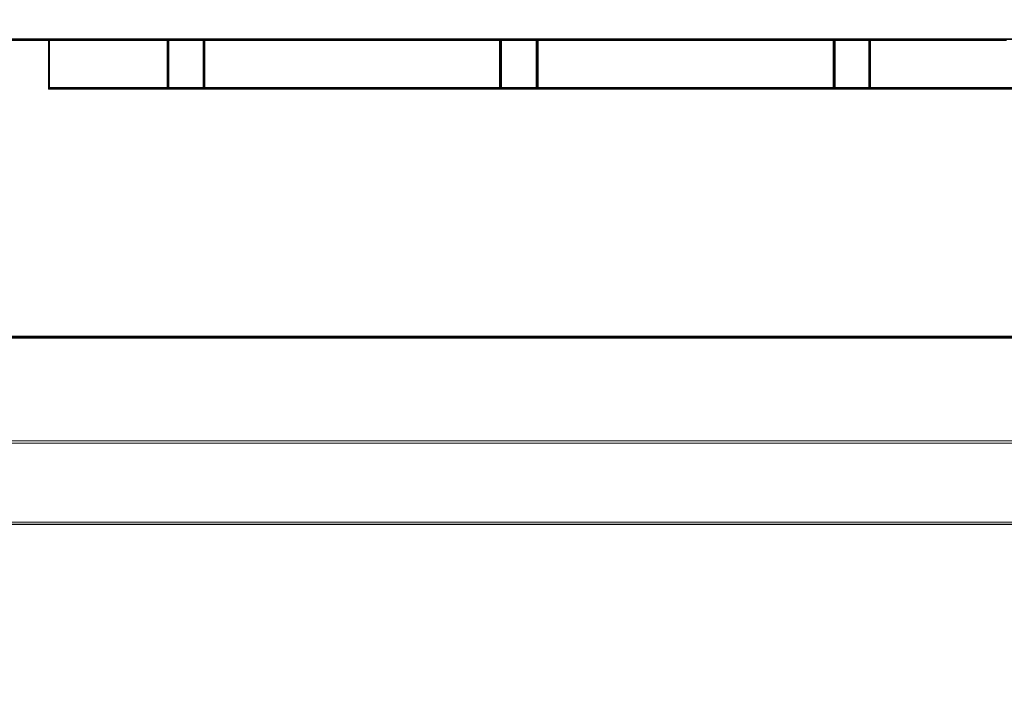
# Model space of a CAD drawing. Header units: millimetres. Extents: x -1290 to 1795, y -4192 to -1311.
# Tile 39 of 256: x 553.41 to 561.69, y -3308.53 to -3302.93. Entities that reach past the tile are written whole.
import ezdxf

# ---------------------------------------------------------------- set-up
doc = ezdxf.new("R2010")
doc.units = ezdxf.units.MM
doc.layers.add('$EL_istn', color=7, linetype='Continuous', lineweight=15)
doc.layers.add('Aparatura', color=7, linetype='Continuous', lineweight=13)
doc.styles.get("Standard").update_dxf_attribs({"font": 'ARIALN.TTF', "width": 0.8})
doc.dimstyles.new('100', dxfattribs={"dimtxt": 15, "dimasz": 10, "dimexe": 1.25, "dimexo": 0.625, "dimtad": 1, "dimdec": 0, "dimtxsty": 'Standard', "dimblk": 'OBLIQUE', "dimcen": 2.5, "dimadec": 0, "dimazin": 0, "dimtfac": 1, "dimtdec": 0, "dimtmove": 0, "dimatfit": 3, "dimldrblk": 'NONE', "dimfxl": 1, "dimarcsym": 0})

# ---------------------------------------------------------------- blocks, each defined once
blk = doc.blocks.new('_Oblique')
at = {"color": 0, "linetype": 'ByBlock', "lineweight": -2}
blk.add_line((-0.5, -0.5), (0.5, 0.5), dxfattribs=at)
blk = doc.blocks.new('*D43')
at = {"layer": '$EL_istn', "color": 0, "linetype": 'Continuous', "lineweight": -2, "ltscale": 0.1}
for p, q in [((605.2914, -3294.7164), (605.2914, -3319.5177)), ((518.0914, -3296.8148), (518.0914, -3319.5177)), ((518.0914, -3318.2677), (605.2914, -3318.2677))]:
    blk.add_line(p, q, dxfattribs=at)
at = {"layer": 'Defpoints', "color": 0}
for p in [(605.2914, -3294.0914), (518.0914, -3296.1898), (605.2914, -3318.2677)]:
    blk.add_point(p, dxfattribs=at)
at = {"layer": '$EL_istn', "color": 0, "linetype": 'ByBlock', "lineweight": -2, "xscale": 5, "yscale": 5, "zscale": 5, "rotation": 180}
blk.add_blockref('_Oblique', (518.0914, -3318.2677), dxfattribs=at)
at = {"layer": '$EL_istn', "color": 0, "linetype": 'ByBlock', "lineweight": -2, "xscale": 5, "yscale": 5, "zscale": 5}
blk.add_blockref('_Oblique', (605.2914, -3318.2677), dxfattribs=at)
at = {"layer": '$EL_istn', "color": 0, "lineweight": 5, "insert": (561.6914, -3313.5581), "char_height": 8, "attachment_point": 5}
blk.add_mtext('436', dxfattribs=at)
blk = doc.blocks.new('_None')

msp = doc.modelspace()

# ---------------------------------------------------------------- linework, layer by layer
at = {"layer": 'Aparatura', "lineweight": 13}
for points in [[(518.6938, -3230.3956), (518.6938, -3306.7526), (518.6991, -3306.8171), (518.7153, -3306.8816), (518.7421, -3306.9408), (518.7744, -3306.9999), (518.8173, -3307.0483), (518.8657, -3307.0913), (518.9248, -3307.1236), (518.9839, -3307.1505), (519.0483, -3307.1666), (519.1128, -3307.172), (519.1128, -3307.172), (561.3069, -3307.172), (588.0019, -3307.172)], [(519.376, -3269.5903), (519.376, -3287.607), (519.376, -3288.3275), (519.376, -3296.9622), (519.376, -3302.7957), (519.376, -3304.9409), (519.376, -3305.8765), (519.376, -3306.1614), (519.376, -3306.2797), (519.376, -3306.312), (519.376, -3306.3227), (519.376, -3306.3335), (519.3814, -3306.3711), (519.3975, -3306.4087), (519.419, -3306.4464), (519.4566, -3306.4679), (519.4942, -3306.484), (519.5318, -3306.4894), (519.5372, -3306.4894), (529.4115, -3306.4894), (535.7616, -3306.4894), (538.1147, -3306.4894), (538.6841, -3306.4894), (562.6769, -3306.4894)], [(563.1711, -3306.4894), (539.1354, -3306.4894), (538.1147, -3306.4894), (535.7616, -3306.4894), (529.4115, -3306.4894), (519.5372, -3306.4894), (519.5318, -3306.4894), (519.4942, -3306.484), (519.4566, -3306.4679), (519.419, -3306.4464), (519.3975, -3306.4087), (519.3814, -3306.3711), (519.376, -3306.3335), (519.376, -3306.3227), (519.376, -3306.312), (519.376, -3306.2797), (519.376, -3306.1614), (519.376, -3305.8765), (519.376, -3304.9409), (519.376, -3302.7957), (519.376, -3296.9622), (519.376, -3288.3275), (519.376, -3269.9613)], [(543.7559, -3303.1055), (546.2644, -3303.1055), (546.5629, -3303.1055), (549.0618, -3303.1055), (549.3651, -3303.1055), (550.4533, -3303.1055), (551.0599, -3303.1055), (551.8592, -3303.1055), (552.1625, -3303.1055), (553.0629, -3303.1055), (553.6599, -3303.1055), (554.6566, -3303.1055), (554.9599, -3303.1055), (557.4539, -3303.1055), (557.7621, -3303.1055), (560.2609, -3303.1055), (560.5595, -3303.1055), (561.7102, -3303.1055)], [(543.7559, -3303.1055), (546.2644, -3303.1055), (546.5629, -3303.1055), (549.0618, -3303.1055), (549.3651, -3303.1055), (550.4533, -3303.1055), (551.0599, -3303.1055), (551.8592, -3303.1055), (552.1625, -3303.1055), (553.0629, -3303.1055), (553.6599, -3303.1055), (554.6566, -3303.1055), (554.9599, -3303.1055), (557.4539, -3303.1055), (557.7621, -3303.1055), (560.2609, -3303.1055), (560.5595, -3303.1055), (561.7102, -3303.1055)], [(543.7559, -3303.1055), (546.2644, -3303.1055), (546.5629, -3303.1055), (549.0618, -3303.1055), (549.3651, -3303.1055), (550.4533, -3303.1055), (551.0599, -3303.1055), (551.8592, -3303.1055), (552.1625, -3303.1055), (553.0629, -3303.1055), (553.6599, -3303.1055), (554.6566, -3303.1055), (554.9599, -3303.1055), (557.4539, -3303.1055), (557.7621, -3303.1055), (560.2609, -3303.1055), (560.5595, -3303.1055), (561.7102, -3303.1055)], [(543.7559, -3303.1055), (546.2644, -3303.1055), (546.5629, -3303.1055), (549.0618, -3303.1055), (549.3651, -3303.1055), (550.4533, -3303.1055), (551.0599, -3303.1055), (551.8592, -3303.1055), (552.1625, -3303.1055), (553.0629, -3303.1055), (553.6599, -3303.1055), (554.6566, -3303.1055), (554.9599, -3303.1055), (557.4539, -3303.1055), (557.7621, -3303.1055), (560.2609, -3303.1055), (560.5595, -3303.1055), (561.7102, -3303.1055)], [(543.7559, -3303.1055), (546.2644, -3303.1055), (546.5629, -3303.1055), (549.0618, -3303.1055), (549.3651, -3303.1055), (550.4533, -3303.1055), (551.0599, -3303.1055), (551.8592, -3303.1055), (552.1625, -3303.1055), (553.0629, -3303.1055), (553.6599, -3303.1055), (554.6566, -3303.1055), (554.9599, -3303.1055), (557.4539, -3303.1055), (557.7621, -3303.1055), (560.2609, -3303.1055), (560.5595, -3303.1055), (561.7102, -3303.1055)], [(543.7597, -3303.098), (546.2677, -3303.098), (546.5661, -3303.098), (549.0644, -3303.098), (549.3677, -3303.098), (550.4556, -3303.098), (551.0621, -3303.098), (551.8612, -3303.098), (552.1645, -3303.098), (553.0647, -3303.098), (553.6616, -3303.098), (554.658, -3303.098), (554.9613, -3303.098), (557.4548, -3303.098), (557.7629, -3303.098), (560.2612, -3303.098), (560.5597, -3303.098), (561.7102, -3303.098)], [(543.7597, -3303.098), (546.2677, -3303.098), (546.5661, -3303.098), (549.0644, -3303.098), (549.3677, -3303.098), (550.4556, -3303.098), (551.0621, -3303.098), (551.8612, -3303.098), (552.1645, -3303.098), (553.0647, -3303.098), (553.6616, -3303.098), (554.658, -3303.098), (554.9613, -3303.098), (557.4548, -3303.098), (557.7629, -3303.098), (560.2612, -3303.098), (560.5597, -3303.098), (561.7102, -3303.098)], [(543.7597, -3303.098), (546.2677, -3303.098), (546.5661, -3303.098), (549.0644, -3303.098), (549.3677, -3303.098), (550.4556, -3303.098), (551.0621, -3303.098), (551.8612, -3303.098), (552.1645, -3303.098), (553.0647, -3303.098), (553.6616, -3303.098), (554.658, -3303.098), (554.9613, -3303.098), (557.4548, -3303.098), (557.7629, -3303.098), (560.2612, -3303.098), (560.5597, -3303.098), (561.7102, -3303.098)], [(520.418, -3305.6078), (602.905, -3305.6078)], [(602.9051, -3305.6078), (520.4183, -3305.6078)], [(520.4266, -3305.5991), (602.8964, -3305.5991)]]:
    msp.add_lwpolyline(points, dxfattribs=at)
for points in [[(595.2364, -3294.3315), (528.0708, -3294.3315), (520.8988, -3294.3099), (520.8988, -3296.1932), (518.9355, -3296.1932), (518.8003, -3296.1932), (518.6759, -3296.1932), (518.6759, -3307.1741), (604.6314, -3307.1741), (604.6314, -3294.2936), (603.1818, -3294.299), (602.4084, -3294.3099), (595.2364, -3294.3315)], [(595.2689, -3294.3307), (528.0759, -3294.3307), (520.9038, -3294.3089), (520.9038, -3296.1896), (518.9363, -3296.1896), (518.8001, -3296.1896), (518.6802, -3296.1896), (518.6802, -3307.1741), (604.6647, -3307.1741), (604.6647, -3294.2926), (603.215, -3294.3035), (602.4411, -3294.3089), (595.2689, -3294.3307)], [(533.2148, -3303.0901), (561.7179, -3303.0901), (533.2148, -3303.0901)], [(553.549, -3303.0901), (553.2735, -3303.0901), (553.549, -3303.0901)], [(554.6656, -3303.0901), (553.5333, -3303.0901), (554.6656, -3303.0901)], [(553.6537, -3303.0901), (553.6537, -3303.5147), (553.6537, -3303.0901)], [(554.6656, -3303.5147), (554.6656, -3303.0901), (553.6537, -3303.0901), (553.6537, -3303.5147), (554.6656, -3303.5147)], [(554.6656, -3303.5147), (554.6656, -3303.0901), (553.6537, -3303.0901), (553.6537, -3303.5147), (554.6656, -3303.5147)], [(554.6656, -3303.5147), (554.6656, -3303.0901), (553.6537, -3303.0901), (553.6537, -3303.5147), (554.6656, -3303.5147)], [(554.6656, -3303.5147), (554.6656, -3303.0901), (553.6537, -3303.0901), (553.6537, -3303.5147), (554.6656, -3303.5147)], [(554.9691, -3303.0901), (554.6502, -3303.0901), (554.9691, -3303.0901)], [(554.6502, -3303.5147), (554.6502, -3303.0901), (554.6502, -3303.5147)], [(554.9691, -3303.5147), (554.9691, -3303.0901), (554.6502, -3303.0901), (554.6502, -3303.5147), (554.9691, -3303.5147)], [(554.9691, -3303.5147), (554.9691, -3303.0901), (554.6502, -3303.0901), (554.6502, -3303.5147), (554.9691, -3303.5147)], [(554.9691, -3303.5147), (554.9691, -3303.0901), (554.6502, -3303.0901), (554.6502, -3303.5147), (554.9691, -3303.5147)], [(554.9691, -3303.0901), (554.6502, -3303.0901), (554.6502, -3303.5147), (554.9691, -3303.5147), (554.9691, -3303.0901)], [(556.0907, -3303.0901), (554.9533, -3303.0901), (556.0907, -3303.0901)], [(554.9533, -3303.5147), (554.9533, -3303.0901), (554.9533, -3303.5147)], [(557.4624, -3303.5147), (557.4624, -3303.0901), (554.9533, -3303.0901), (554.9533, -3303.5147), (557.4624, -3303.5147)], [(557.4624, -3303.5147), (557.4624, -3303.0901), (554.9533, -3303.0901), (554.9533, -3303.5147), (557.4624, -3303.5147)], [(557.4624, -3303.5147), (557.4624, -3303.0901), (554.9533, -3303.0901), (554.9533, -3303.5147), (557.4624, -3303.5147)], [(554.9533, -3303.0901), (554.9533, -3303.5147), (557.4624, -3303.5147), (557.4624, -3303.0901), (554.9533, -3303.0901)], [(557.4624, -3303.0901), (556.3397, -3303.0901), (557.4624, -3303.0901)], [(557.447, -3303.5147), (557.447, -3303.0901), (557.447, -3303.5147)], [(557.7706, -3303.0901), (557.447, -3303.0901), (557.7706, -3303.0901)], [(557.7706, -3303.5147), (557.7706, -3303.0901), (557.447, -3303.0901), (557.447, -3303.5147), (557.7706, -3303.5147)], [(557.7706, -3303.5147), (557.7706, -3303.0901), (557.447, -3303.0901), (557.447, -3303.5147), (557.7706, -3303.5147)], [(557.7706, -3303.5147), (557.7706, -3303.0901), (557.447, -3303.0901), (557.447, -3303.5147), (557.7706, -3303.5147)], [(557.7706, -3303.0901), (557.447, -3303.0901), (557.447, -3303.5147), (557.7706, -3303.5147), (557.7706, -3303.0901)], [(558.8875, -3303.0901), (557.7551, -3303.0901), (558.8875, -3303.0901)], [(557.7551, -3303.5147), (557.7551, -3303.0901), (557.7551, -3303.5147)], [(560.2688, -3303.5147), (560.2688, -3303.0901), (557.7551, -3303.0901), (557.7551, -3303.5147), (560.2688, -3303.5147)], [(560.2688, -3303.5147), (560.2688, -3303.0901), (557.7551, -3303.0901), (557.7551, -3303.5147), (560.2688, -3303.5147)], [(560.2688, -3303.5147), (560.2688, -3303.0901), (557.7551, -3303.0901), (557.7551, -3303.5147), (560.2688, -3303.5147)], [(557.7551, -3303.0901), (557.7551, -3303.5147), (560.2688, -3303.5147), (560.2688, -3303.0901), (557.7551, -3303.0901)], [(560.2688, -3303.0901), (559.1365, -3303.0901), (560.2688, -3303.0901)], [(560.2534, -3303.5147), (560.2534, -3303.0901), (560.2534, -3303.5147)], [(560.5673, -3303.0901), (560.2534, -3303.0901), (560.5673, -3303.0901)], [(560.5673, -3303.5147), (560.5673, -3303.0901), (560.2534, -3303.0901), (560.2534, -3303.5147), (560.5673, -3303.5147)], [(560.5673, -3303.5147), (560.5673, -3303.0901), (560.2534, -3303.0901), (560.2534, -3303.5147), (560.5673, -3303.5147)], [(560.5673, -3303.5147), (560.5673, -3303.0901), (560.2534, -3303.0901), (560.2534, -3303.5147), (560.5673, -3303.5147)], [(560.5673, -3303.0901), (560.2534, -3303.0901), (560.2534, -3303.5147), (560.5673, -3303.5147), (560.5673, -3303.0901)], [(561.6842, -3303.0901), (560.5519, -3303.0901), (561.6842, -3303.0901)], [(560.5519, -3303.5147), (560.5519, -3303.0901), (560.5519, -3303.5147)], [(563.0176, -3303.5147), (563.0176, -3303.0901), (561.9131, -3303.0901), (561.8066, -3303.0901), (561.7097, -3303.0901), (560.5519, -3303.0901), (560.5519, -3303.5147), (561.8066, -3303.5147), (563.0176, -3303.5147)], [(563.0176, -3303.5147), (563.0176, -3303.0901), (561.9131, -3303.0901), (561.8066, -3303.0901), (561.7097, -3303.0901), (560.5519, -3303.0901), (560.5519, -3303.5147), (561.8066, -3303.5147), (563.0176, -3303.5147)], [(563.0176, -3303.5147), (563.0176, -3303.0901), (561.9131, -3303.0901), (561.8066, -3303.0901), (561.7097, -3303.0901), (560.5519, -3303.0901), (560.5519, -3303.5147), (561.8066, -3303.5147), (563.0176, -3303.5147)], [(561.7097, -3303.0901), (560.5519, -3303.0901), (560.5519, -3303.5147), (561.8066, -3303.5147), (563.0176, -3303.5147), (563.0176, -3303.0901), (561.9131, -3303.0901), (561.8066, -3303.0901), (561.7097, -3303.0901)], [(554.6581, -3303.5072), (554.6581, -3303.0976), (553.6612, -3303.0976), (553.6612, -3303.5072), (554.6581, -3303.5072)], [(554.6581, -3303.5072), (554.6581, -3303.0976), (553.6612, -3303.0976), (553.6612, -3303.5072), (554.6581, -3303.5072)], [(554.9612, -3303.5072), (554.9612, -3303.0976), (554.6577, -3303.0976), (554.6577, -3303.5072), (554.9612, -3303.5072)], [(554.9612, -3303.0976), (554.6577, -3303.0976), (554.6577, -3303.5072), (554.9612, -3303.5072), (554.9612, -3303.0976)], [(557.4549, -3303.5072), (557.4549, -3303.0976), (554.9612, -3303.0976), (554.9612, -3303.5072), (557.4549, -3303.5072)], [(554.9612, -3303.0976), (554.9612, -3303.5072), (557.4549, -3303.5072), (557.4549, -3303.0976), (554.9612, -3303.0976)], [(557.763, -3303.5072), (557.763, -3303.0976), (557.4545, -3303.0976), (557.4545, -3303.5072), (557.763, -3303.5072)], [(557.763, -3303.0976), (557.4545, -3303.0976), (557.4545, -3303.5072), (557.763, -3303.5072), (557.763, -3303.0976)], [(560.2613, -3303.5072), (560.2613, -3303.0976), (557.7627, -3303.0976), (557.7627, -3303.5072), (560.2613, -3303.5072)], [(557.7627, -3303.0976), (557.7627, -3303.5072), (560.2613, -3303.5072), (560.2613, -3303.0976), (557.7627, -3303.0976)], [(560.5598, -3303.5072), (560.5598, -3303.0976), (560.261, -3303.0976), (560.261, -3303.5072), (560.5598, -3303.5072)], [(560.5598, -3303.0976), (560.261, -3303.0976), (560.261, -3303.5072), (560.5598, -3303.5072), (560.5598, -3303.0976)], [(563.0101, -3303.5072), (563.0101, -3303.0976), (561.9123, -3303.0976), (561.8064, -3303.0976), (561.7101, -3303.0976), (560.5594, -3303.0976), (560.5594, -3303.5072), (561.8064, -3303.5072), (563.0101, -3303.5072)], [(561.7101, -3303.0976), (560.5594, -3303.0976), (560.5594, -3303.5072), (561.8064, -3303.5072), (563.0101, -3303.5072), (563.0101, -3303.0976), (561.9123, -3303.0976), (561.8064, -3303.0976), (561.7101, -3303.0976)], [(554.6656, -3303.4993), (553.6537, -3303.4993), (554.6656, -3303.4993)], [(554.9691, -3303.4993), (554.6502, -3303.4993), (554.9691, -3303.4993)], [(557.4624, -3303.4993), (554.9533, -3303.4993), (557.4624, -3303.4993)], [(557.7706, -3303.4993), (557.447, -3303.4993), (557.7706, -3303.4993)], [(560.2688, -3303.4993), (557.7551, -3303.4993), (560.2688, -3303.4993)], [(560.5673, -3303.4993), (560.2534, -3303.4993), (560.5673, -3303.4993)], [(561.814, -3303.4993), (560.5519, -3303.4993), (561.814, -3303.4993)], [(602.9049, -3305.5905), (520.4181, -3305.5905), (602.9049, -3305.5905)], [(538.6804, -3306.4721), (538.6804, -3306.4721), (563.1796, -3306.4721), (538.6804, -3306.4721)], [(518.6759, -3307.1738), (604.6314, -3307.1738), (518.6759, -3307.1738)], [(518.6802, -3307.1738), (604.6647, -3307.1738), (518.6802, -3307.1738)], [(519.113, -3307.1547), (519.113, -3307.1547), (561.3071, -3307.1547), (588.0021, -3307.1547), (597.8388, -3307.1547), (602.1312, -3307.1547), (603.4421, -3307.1547), (603.9686, -3307.1547), (604.1244, -3307.1547), (604.1835, -3307.1547), (604.1996, -3307.1547), (604.205, -3307.1547), (604.2103, -3307.1547), (519.113, -3307.1547)]]:
    msp.add_lwpolyline(points, close=True, dxfattribs=at)

# ---------------------------------------------------------------- dimensions: what is measured, and where the dimension line sits
at = {"layer": '$EL_istn', "linetype": 'Continuous', "lineweight": 5, "ltscale": 0.1}
dim = msp.add_linear_dim(base=(605.2914, -3318.2677), p1=(518.0914, -3296.1898), p2=(605.2914, -3294.0914), dimstyle='100', override={"dimtxt": 8, "dimasz": 5, "dimlfac": 5, "dimfxl": 35, "dimfxlon": 0}, dxfattribs=at)
dim.commit()
dim.dimension.update_dxf_attribs({"geometry": '*D43', "text_midpoint": (561.6914, -3313.5581)})

doc.saveas('drawing.dxf')
